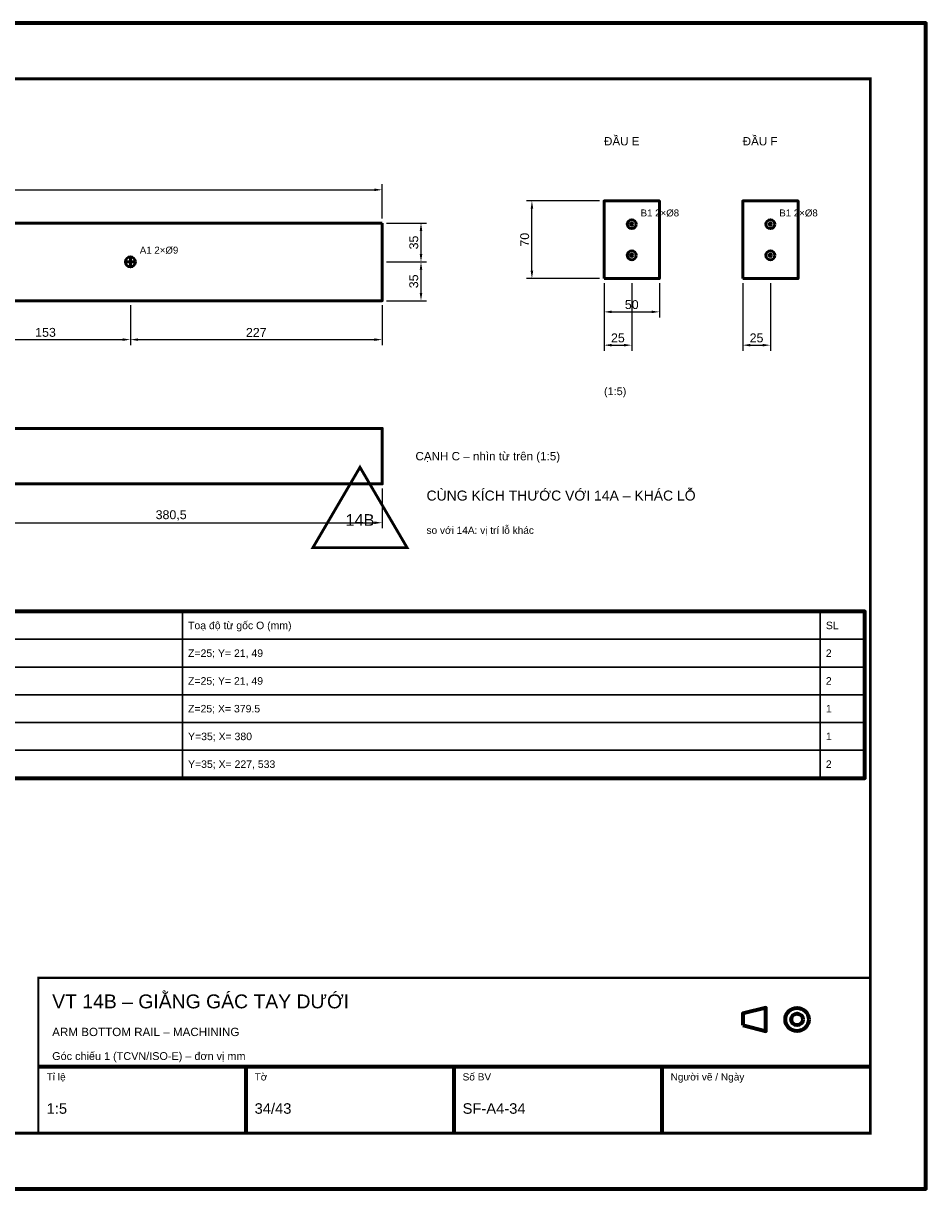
# Model space of a CAD drawing. Header units: millimetres. Extents: x 0 to 2970, y 0 to 2100.
# Tile 2 of 2: x 1343 to 2970, y 0 to 2100. Entities that reach past the tile are written whole.
import ezdxf
from ezdxf.enums import TextEntityAlignment as Align

# ---------------------------------------------------------------- set-up
doc = ezdxf.new("R2010")
doc.units = ezdxf.units.MM
doc.header["$LTSCALE"] = 10
for name, color, linetype, lineweight in [('0-KHUNG-BANVE', 7, 'CONTINUOUS', 70), ('1-NET-THAY', 7, 'CONTINUOUS', 50), ('10-PHU-KIEN', 1, 'CONTINUOUS', 25), ('3-KICH-THUOC', 1, 'CONTINUOUS', 18), ('6-CHU', 7, 'CONTINUOUS', 25), ('7-BANG-KE', 7, 'CONTINUOUS', 25)]:
    doc.layers.add(name, color=color, linetype=linetype, lineweight=lineweight)
doc.styles.add('VN', font='arial.ttf')
doc.dimstyles.new('A4', dxfattribs={"dimscale": 10, "dimtxt": 1.6, "dimasz": 1.4, "dimexe": 1, "dimexo": 0.8, "dimgap": 0.5, "dimtad": 1, "dimdec": 1, "dimtxsty": 'VN', "dimcen": 2.5, "dimclrd": 1, "dimclre": 1, "dimclrt": 7, "dimazin": 3, "dimtfac": 1, "dimtmove": 0, "dimatfit": 3})

msp = doc.modelspace()

# ---------------------------------------------------------------- linework, layer by layer
at = {"layer": '0-KHUNG-BANVE'}
for p, q in [((1370, 220), (2870, 220)), ((1745, 100), (1745, 220)), ((2120, 100), (2120, 220)), ((2495, 100), (2495, 220))]:
    msp.add_line(p, q, dxfattribs=at)
for points in [[(0, 0), (2970, 0), (2970, 2100), (0, 2100)], [(250, 740), (2860, 740), (2860, 1040), (250, 1040)], [(2640, 294.5), (2682, 284), (2682, 326), (2640, 315.5)]]:
    msp.add_lwpolyline(points, close=True, dxfattribs=at)
for points, const_width in [([(200, 100), (2870, 100), (2870, 2000), (200, 2000)], 5), ([(1370, 100), (2870, 100), (2870, 380), (1370, 380)], 4)]:
    msp.add_lwpolyline(points, close=True, dxfattribs=dict(at, const_width=const_width))
for radius in [21, 10.5]:
    msp.add_circle((2738, 305), radius, dxfattribs=at)
at = {"layer": '1-NET-THAY'}
for p, q in [((1527, 1670), (1545, 1670)), ((1536, 1661), (1536, 1679))]:
    msp.add_line(p, q, dxfattribs=at)
for points in [[(2390, 1640), (2490, 1640), (2490, 1780), (2390, 1780)], [(2640, 1640), (2740, 1640), (2740, 1780), (2640, 1780)], [(1990, 1740), (470, 1740), (470, 1600), (1990, 1600)], [(470, 1270), (1990, 1270), (1990, 1370), (470, 1370)]]:
    msp.add_lwpolyline(points, close=True, dxfattribs=at)
for centre, radius in [((2440, 1738), 8), ((2690, 1738), 8), ((2440, 1738), 2), ((2690, 1738), 2), ((2440, 1682), 8), ((2440, 1682), 2), ((2690, 1682), 8), ((2690, 1682), 2), ((1536, 1670), 9)]:
    msp.add_circle(centre, radius, dxfattribs=at)
at = {"layer": '10-PHU-KIEN', "const_width": 5}
msp.add_lwpolyline([(1950, 1300), (1865, 1155), (2035, 1155)], close=True, dxfattribs=at)
at = {"layer": '7-BANG-KE'}
for points in [[(1200, 990), (1630, 990), (1630, 1040), (1200, 1040)], [(1630, 990), (2780, 990), (2780, 1040), (1630, 1040)], [(2780, 990), (2860, 990), (2860, 1040), (2780, 1040)], [(1200, 940), (1630, 940), (1630, 990), (1200, 990)], [(1630, 940), (2780, 940), (2780, 990), (1630, 990)], [(2780, 940), (2860, 940), (2860, 990), (2780, 990)], [(1200, 890), (1630, 890), (1630, 940), (1200, 940)], [(1630, 890), (2780, 890), (2780, 940), (1630, 940)], [(2780, 890), (2860, 890), (2860, 940), (2780, 940)], [(1200, 840), (1630, 840), (1630, 890), (1200, 890)], [(1630, 840), (2780, 840), (2780, 890), (1630, 890)], [(2780, 840), (2860, 840), (2860, 890), (2780, 890)], [(1200, 790), (1630, 790), (1630, 840), (1200, 840)], [(1630, 790), (2780, 790), (2780, 840), (1630, 840)], [(2780, 790), (2860, 790), (2860, 840), (2780, 840)], [(1200, 740), (1630, 740), (1630, 790), (1200, 790)], [(1630, 740), (2780, 740), (2780, 790), (1630, 790)], [(2780, 740), (2860, 740), (2860, 790), (2780, 790)]]:
    msp.add_lwpolyline(points, close=True, dxfattribs=at)

# ---------------------------------------------------------------- texts
at = {"layer": '10-PHU-KIEN', "style": 'VN'}
for s, p in [('B1 2×%%c8', (2456, 1752)), ('B1 2×%%c8', (2706, 1752)), ('A1 2×%%c9', (1553, 1685))]:
    msp.add_text(s, height=12.5, dxfattribs=at).set_placement(p)
msp.add_text('14B', height=21, dxfattribs=at).set_placement((1950, 1205), align=Align.MIDDLE_CENTER)
at = {"layer": '6-CHU', "style": 'VN'}
for s, height, p in [('ĐẦU E', 15, (2390, 1880)), ('ĐẦU F', 15, (2640, 1880)), ('(1:5)', 14, (2390, 1430)), ('so với 14A: vị trí lỗ khác', 13, (2070, 1180)), ('VT 14B – GIẰNG GÁC TAY DƯỚI', 25, (1395, 325)), ('ARM BOTTOM RAIL – MACHINING', 15, (1395, 275)), ('Góc chiếu 1 (TCVN/ISO-E) – đơn vị mm', 14, (1395, 232)), ('Tỉ lệ', 13, (1385, 195)), ('Tờ', 13, (1760, 195)), ('Số BV', 13, (2135, 195)), ('Người vẽ / Ngày', 13, (2510, 195)), ('1:5', 19, (1385, 135)), ('34/43', 19, (1760, 135)), ('SF-A4-34', 19, (2135, 135))]:
    msp.add_text(s, height=height, dxfattribs=at).set_placement(p)
msp.add_text('CẠNH C – nhìn từ trên (1:5)', height=15, dxfattribs=at).set_placement((2050, 1320), align=Align.MIDDLE_LEFT)
at = {"layer": '6-CHU', "color": 1, "style": 'VN'}
msp.add_text('CÙNG KÍCH THƯỚC VỚI 14A – KHÁC LỖ', height=18, dxfattribs=at).set_placement((2070, 1240))
at = {"layer": '7-BANG-KE', "style": 'VN'}
for s, p in [('Toạ độ từ gốc O (mm)', (1640, 1015)), ('SL', (2790, 1015)), ('Z=25; Y= 21, 49', (1640, 965)), ('2', (2790, 965)), ('Z=25; Y= 21, 49', (1640, 915)), ('2', (2790, 915)), ('Z=25; X= 379.5', (1640, 865)), ('1', (2790, 865)), ('Y=35; X= 380', (1640, 815)), ('1', (2790, 815)), ('Y=35; X= 227, 533', (1640, 765)), ('2', (2790, 765))]:
    msp.add_text(s, height=13.5, dxfattribs=at).set_placement(p, align=Align.MIDDLE_LEFT)

# ---------------------------------------------------------------- dimensions: what is measured, and where the dimension line sits
at = {"layer": '3-KICH-THUOC'}
for base, p1, p2 in [((470, 1800), (470, 1740), (1990, 1740)), ((2390, 1580), (2390, 1640), (2490, 1640)), ((2390, 1520), (2390, 1640), (2440, 1640)), ((2640, 1520), (2640, 1640), (2690, 1640)), ((1230, 1530), (1230, 1600), (1536, 1600)), ((1536, 1530), (1536, 1600), (1990, 1600)), ((1229, 1200), (1229, 1270), (1990, 1270))]:
    msp.add_linear_dim(base=base, p1=p1, p2=p2, dimstyle='A4', override={"dimlfac": 0.5}, dxfattribs=at).render()
for base, p1, p2 in [((2260, 1640), (2390, 1640), (2390, 1780)), ((2060, 1670), (1990, 1670), (1990, 1740)), ((2060, 1600), (1990, 1600), (1990, 1670))]:
    msp.add_linear_dim(base=base, p1=p1, p2=p2, angle=90, dimstyle='A4', override={"dimlfac": 0.5}, dxfattribs=at).render()

doc.saveas('drawing.dxf')
